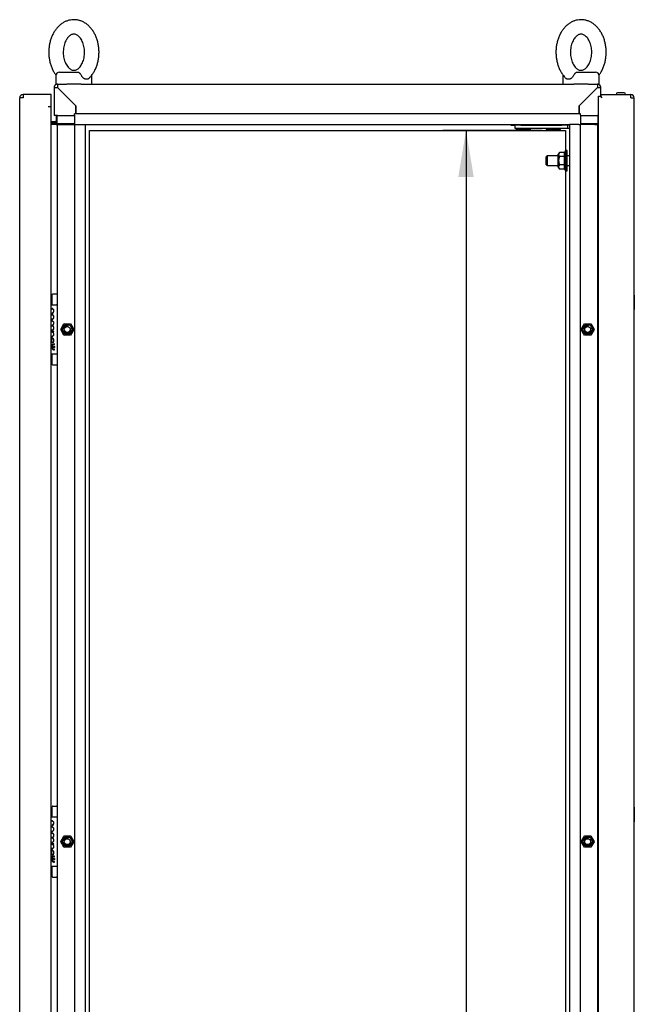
# Model space of a CAD drawing. Extents: x -11 to 412, y 11 to 308.
# Tile 4 of 10: x 157 to 194, y 162 to 220. Entities that reach past the tile are written whole.
import ezdxf
from ezdxf.lldxf.tags import DXFTag

# ---------------------------------------------------------------- set-up
doc = ezdxf.new("R2010")
doc.units = 0
doc.layers.get('0').update_dxf_attribs({"linetype": 'CONTINUOUS'})
for name, color, linetype in [('_TRANSLATION', 7, 'CONTINUOUS'), ('AE00100_03', 7, 'CONTINUOUS'), ('AE00198_03', 7, 'CONTINUOUS'), ('AE00217_25', 7, 'CONTINUOUS'), ('AE00219_00', 7, 'CONTINUOUS'), ('AE00219_03', 7, 'CONTINUOUS'), ('AE00224_00', 7, 'CONTINUOUS'), ('AE00368_00', 7, 'CONTINUOUS'), ('AE00500_10', 7, 'CONTINUOUS'), ('AE00715_01', 7, 'CONTINUOUS'), ('DV2__TRANSLATION', 7, 'CONTINUOUS'), ('F0000001_24', 7, 'CONTINUOUS'), ('F0000002_97', 7, 'CONTINUOUS'), ('F0000002_98', 7, 'CONTINUOUS'), ('M0000000_06', 7, 'CONTINUOUS'), ('M0000000_29', 7, 'CONTINUOUS'), ('M0000000_44', 7, 'CONTINUOUS'), ('M0000000_59', 7, 'CONTINUOUS'), ('M0000001_25', 7, 'CONTINUOUS'), ('M0000001_26', 7, 'CONTINUOUS')]:
    doc.layers.add(name, color=color, linetype=linetype)
doc.styles.add('SEACAD_ARIAL', font='arial.ttf')
doc.styles.add('SEACAD_ARIALI', font='ariali.ttf')
tags = doc.linetypes.add('CENTER2', pattern=[28.575, 19.05, -3.175, 3.175, -3.175]).pattern_tags.tags
tags[10:11] = [DXFTag(74, 4), DXFTag(75, 0), DXFTag(340, '0'), DXFTag(46, 0.0), DXFTag(50, 0.0), DXFTag(44, 0.0), DXFTag(45, 0.0)]
tags[8:9] = [DXFTag(74, 4), DXFTag(75, 0), DXFTag(340, '0'), DXFTag(46, 0.0), DXFTag(50, 0.0), DXFTag(44, 0.0), DXFTag(45, 0.0)]
tags[6:7] = [DXFTag(74, 4), DXFTag(75, 0), DXFTag(340, '0'), DXFTag(46, 0.0), DXFTag(50, 0.0), DXFTag(44, 0.0), DXFTag(45, 0.0)]
tags[4:5] = [DXFTag(74, 4), DXFTag(75, 0), DXFTag(340, '0'), DXFTag(46, 0.0), DXFTag(50, 0.0), DXFTag(44, 0.0), DXFTag(45, 0.0)]
doc.dimstyles.new('ISO', dxfattribs={"dimtxt": 2.75, "dimasz": 2.75, "dimexe": 1.375, "dimexo": 1.375, "dimgap": 0.6875, "dimtad": 1, "dimdec": 1, "dimlfac": 14, "dimtxsty": 'SEACAD_ARIAL', "dimblk1": '_SE_FILLED', "dimblk2": '_SE_FILLED', "dimsah": 1, "dimcen": 1.375, "dimazin": 3, "dimtfac": 0.7, "dimtdec": 3, "dimtmove": 0, "dimatfit": 3})

# ---------------------------------------------------------------- blocks, each defined once
blk = doc.blocks.new('SE1')
at = {"layer": 'AE00100_03', "color": 7, "linetype": 'CONTINUOUS'}
blk.add_line((193.312, 215.852), (192.926, 215.852), dxfattribs=at)
for centre, start, end in [((192.926, 215.759), 90, 180), ((193.312, 215.759), 0, 90)]:
    blk.add_arc(centre, 0.0929, start, end, dxfattribs=at)
at = {"layer": 'AE00198_03', "color": 7, "linetype": 'CONTINUOUS'}
for p, q in [((159.354, 203.295), (159.354, 203.812)), ((159.404, 203.812), (159.354, 203.812)), ((159.354, 199.848), (159.354, 200.366)), ((159.354, 199.848), (159.404, 199.848)), ((159.354, 172.937), (159.354, 173.455)), ((159.404, 173.455), (159.354, 173.455)), ((159.354, 169.491), (159.354, 170.009)), ((159.354, 169.491), (159.404, 169.491))]:
    blk.add_line(p, q, dxfattribs=at)
for centre, start, end in [((159.738, 203.389), 132.17472, 135.14497), ((159.738, 200.272), 224.85503, 227.82528), ((159.738, 173.032), 132.17472, 135.14497), ((159.738, 169.915), 224.85503, 227.82528)]:
    blk.add_arc(centre, 0.571, start, end, dxfattribs=at)
at = {"layer": 'AE00217_25', "color": 7, "linetype": 'CONTINUOUS'}
for p, q in [((188.781, 212.116), (188.69, 212.068)), ((188.69, 211.593), (188.69, 212.068)), ((188.781, 211.545), (188.781, 212.116)), ((189.404, 212.116), (188.781, 212.116)), ((190.083, 212.116), (189.94, 212.116)), ((188.69, 211.593), (188.781, 211.545)), ((188.781, 211.545), (189.404, 211.545)), ((189.94, 211.545), (190.083, 211.545))]:
    blk.add_line(p, q, dxfattribs=at)
at = {"layer": 'AE00219_00', "color": 7, "linetype": 'CONTINUOUS'}
for p, q in [((186.943, 213.759), (186.904, 213.723)), ((186.904, 213.723), (187.762, 213.723)), ((186.904, 213.723), (186.904, 213.687)), ((186.904, 213.687), (187.762, 213.687)), ((187.119, 213.973), (187.119, 213.937)), ((187.547, 213.937), (187.547, 213.973)), ((187.762, 213.723), (187.723, 213.759)), ((187.762, 213.687), (187.762, 213.723)), ((188.728, 213.759), (188.69, 213.723)), ((188.69, 213.723), (189.547, 213.723)), ((188.69, 213.723), (188.69, 213.687)), ((188.69, 213.687), (189.547, 213.687)), ((188.904, 213.973), (188.904, 213.937)), ((189.333, 213.937), (189.333, 213.973)), ((189.547, 213.723), (189.509, 213.759)), ((189.547, 213.687), (189.547, 213.723))]:
    blk.add_line(p, q, dxfattribs=at)
at = {"layer": 'AE00219_03', "color": 7, "linetype": 'CONTINUOUS'}
for p, q in [((193.919, 203.866), (193.904, 203.866)), ((193.919, 203.866), (193.919, 203.009)), ((193.904, 203.009), (193.919, 203.009)), ((193.919, 173.509), (193.904, 173.509)), ((193.919, 173.509), (193.919, 172.652)), ((193.904, 172.652), (193.919, 172.652))]:
    blk.add_line(p, q, dxfattribs=at)
at = {"layer": 'AE00224_00', "color": 7, "linetype": 'CONTINUOUS'}
for p, q in [((189.833, 212.437), (189.762, 212.259)), ((189.833, 211.223), (189.833, 212.437)), ((189.94, 212.437), (189.833, 212.437)), ((189.94, 211.223), (189.94, 212.437)), ((189.479, 212.325), (189.404, 212.223)), ((189.404, 211.438), (189.404, 212.223)), ((189.762, 212.325), (189.479, 212.325)), ((189.762, 212.078), (189.479, 212.078)), ((189.762, 212.325), (189.762, 212.201)), ((189.762, 212.201), (189.762, 212.078)), ((189.762, 212.078), (189.762, 211.83)), ((189.762, 211.83), (189.762, 211.583)), ((189.404, 211.438), (189.479, 211.335)), ((189.762, 211.583), (189.479, 211.583)), ((189.762, 211.335), (189.479, 211.335)), ((189.762, 211.583), (189.762, 211.459)), ((189.762, 211.459), (189.762, 211.335)), ((189.762, 211.402), (189.833, 211.223)), ((189.833, 211.223), (189.94, 211.223))]:
    blk.add_line(p, q, dxfattribs=at)
for points, knots in [([(189.479, 212.325), (189.45, 212.285), (189.431, 212.244), (189.431, 212.191), (189.432, 212.181), (189.436, 212.16), (189.44, 212.149), (189.452, 212.118), (189.465, 212.098), (189.479, 212.078)], [0, 0, 0, 0, 0.5, 0.5, 0.625, 0.625, 0.75, 0.75, 1, 1, 1, 1]), ([(189.479, 212.078), (189.465, 212.038), (189.452, 211.997), (189.44, 211.935), (189.436, 211.914), (189.432, 211.872), (189.431, 211.851), (189.431, 211.788), (189.435, 211.746), (189.452, 211.663), (189.465, 211.622), (189.479, 211.583)], [0, 0, 0, 0, 0.25, 0.25, 0.375, 0.375, 0.5, 0.5, 0.75, 0.75, 1, 1, 1, 1]), ([(189.479, 211.583), (189.45, 211.543), (189.431, 211.502), (189.431, 211.449), (189.432, 211.438), (189.436, 211.417), (189.44, 211.407), (189.452, 211.376), (189.465, 211.355), (189.479, 211.335)], [0, 0, 0, 0, 0.5, 0.5, 0.625, 0.625, 0.75, 0.75, 1, 1, 1, 1])]:
    blk.add_open_spline(points, degree=3, knots=knots, dxfattribs=at)
at = {"layer": 'AE00368_00', "color": 7, "linetype": 'CONTINUOUS'}
for p, q in [((186.604, 213.973), (186.604, 213.937)), ((186.604, 213.937), (186.835, 213.937)), ((188.062, 213.937), (188.062, 213.973)), ((188.39, 213.973), (188.39, 213.937)), ((189.847, 213.937), (189.847, 213.973))]:
    blk.add_line(p, q, dxfattribs=at)
for centre, start, end in [((186.876, 213.987), 270, 343.39845), ((187.79, 213.987), 196.60155, 270), ((188.662, 213.987), 270, 343.39845), ((189.576, 213.987), 196.60155, 270)]:
    blk.add_arc(centre, 0.05, start, end, dxfattribs=at)
at = {"layer": 'AE00500_10', "color": 7, "linetype": 'CONTINUOUS'}
for p, q in [((191.762, 203.773), (191.797, 203.773)), ((191.797, 203.102), (191.762, 203.102)), ((159.911, 201.832), (160.102, 202.164)), ((159.988, 201.83), (160.143, 202.098)), ((160.105, 202.166), (160.489, 202.166)), ((160.143, 202.098), (160.452, 202.098)), ((160.452, 202.098), (160.607, 201.83)), ((160.492, 202.164), (160.684, 201.832)), ((190.768, 201.832), (190.96, 202.164)), ((190.845, 201.83), (191, 202.098)), ((190.963, 202.166), (191.346, 202.166)), ((191, 202.098), (191.309, 202.098)), ((191.309, 202.098), (191.464, 201.83)), ((191.349, 202.164), (191.541, 201.832)), ((160.102, 201.496), (159.911, 201.829)), ((160.143, 201.562), (159.988, 201.83)), ((160.489, 201.495), (160.105, 201.495)), ((160.452, 201.562), (160.143, 201.562)), ((160.607, 201.83), (160.452, 201.562)), ((160.684, 201.829), (160.492, 201.496)), ((190.96, 201.496), (190.768, 201.829)), ((191, 201.562), (190.845, 201.83)), ((191.346, 201.495), (190.963, 201.495)), ((191.309, 201.562), (191, 201.562)), ((191.464, 201.83), (191.309, 201.562)), ((191.541, 201.829), (191.349, 201.496)), ((191.762, 200.559), (191.797, 200.559)), ((191.797, 199.887), (191.762, 199.887)), ((191.762, 173.416), (191.797, 173.416)), ((191.797, 172.745), (191.762, 172.745)), ((159.911, 171.475), (160.102, 171.807)), ((159.988, 171.473), (160.143, 171.741)), ((160.105, 171.809), (160.489, 171.809)), ((160.143, 171.741), (160.452, 171.741)), ((160.452, 171.741), (160.607, 171.473)), ((160.492, 171.807), (160.684, 171.475)), ((190.768, 171.475), (190.96, 171.807)), ((190.845, 171.473), (191, 171.741)), ((190.963, 171.809), (191.346, 171.809)), ((191, 171.741), (191.309, 171.741)), ((191.309, 171.741), (191.464, 171.473)), ((191.349, 171.807), (191.541, 171.475)), ((160.102, 171.139), (159.911, 171.471)), ((160.143, 171.205), (159.988, 171.473)), ((160.489, 171.137), (160.105, 171.137)), ((160.452, 171.205), (160.143, 171.205)), ((160.607, 171.473), (160.452, 171.205)), ((160.684, 171.471), (160.492, 171.139)), ((190.96, 171.139), (190.768, 171.471)), ((191, 171.205), (190.845, 171.473)), ((191.346, 171.137), (190.963, 171.137)), ((191.309, 171.205), (191, 171.205)), ((191.464, 171.473), (191.309, 171.205)), ((191.541, 171.471), (191.349, 171.139)), ((191.762, 170.202), (191.797, 170.202)), ((191.797, 169.53), (191.762, 169.53))]:
    blk.add_line(p, q, dxfattribs=at)
for centre in [(160.297, 201.83), (191.154, 201.83), (160.297, 171.473), (191.154, 171.473)]:
    blk.add_circle(centre, 0.176, dxfattribs=at)
for centre, radius, start, end in [((160.297, 201.83), 0.214, 75, 15), ((160.105, 202.162), 0.00357, 90, 150), ((160.489, 202.162), 0.00357, 30, 90), ((191.154, 201.83), 0.214, 75, 15), ((190.963, 202.162), 0.00357, 90, 150), ((191.346, 202.162), 0.00357, 30, 90), ((159.914, 201.83), 0.00357, 150, 210), ((160.105, 201.498), 0.00357, 210, 270), ((160.489, 201.498), 0.00357, 270, 330), ((160.681, 201.83), 0.00357, 330, 30), ((190.771, 201.83), 0.00357, 150, 210), ((190.963, 201.498), 0.00357, 210, 270), ((191.346, 201.498), 0.00357, 270, 330), ((191.538, 201.83), 0.00357, 330, 30), ((160.297, 171.473), 0.214, 75, 15), ((160.105, 171.805), 0.00357, 90, 150), ((160.489, 171.805), 0.00357, 30, 90), ((191.154, 171.473), 0.214, 75, 15), ((190.963, 171.805), 0.00357, 90, 150), ((191.346, 171.805), 0.00357, 30, 90), ((159.914, 171.473), 0.00357, 150, 210), ((160.105, 171.141), 0.00357, 210, 270), ((160.489, 171.141), 0.00357, 270, 330), ((160.681, 171.473), 0.00357, 330, 30), ((190.771, 171.473), 0.00357, 150, 210), ((190.963, 171.141), 0.00357, 210, 270), ((191.346, 171.141), 0.00357, 270, 330), ((191.538, 171.473), 0.00357, 330, 30)]:
    blk.add_arc(centre, radius, start, end, dxfattribs=at)
at = {"layer": 'AE00715_01', "color": 7, "linetype": 'CONTINUOUS'}
for p, q in [((159.833, 217.08), (160.926, 217.08)), ((190.526, 217.08), (191.619, 217.08)), ((159.619, 216.866), (159.619, 216.366)), ((161.762, 216.366), (161.762, 216.866)), ((189.69, 216.866), (189.69, 216.366)), ((191.833, 216.366), (191.833, 216.866)), ((159.712, 216.366), (159.619, 216.366)), ((161.119, 216.366), (160.262, 216.366)), ((191.19, 216.366), (190.333, 216.366)), ((191.833, 216.366), (191.74, 216.366))]:
    blk.add_line(p, q, dxfattribs=at)
for centre, start, end in [((159.833, 216.866), 90, 180), ((191.619, 216.866), 0, 90), ((161.547, 216.866), 0, 10.52084), ((189.904, 216.866), 169.43727, 180)]:
    blk.add_arc(centre, 0.214, start, end, dxfattribs=at)
for points, knots in [([(160.69, 220.187), (160.646, 220.186), (160.553, 220.183), (160.391, 220.154), (160.22, 220.096), (160.054, 220.011), (159.898, 219.903), (159.753, 219.77), (159.621, 219.616), (159.504, 219.441), (159.404, 219.248), (159.322, 219.041), (159.261, 218.822), (159.219, 218.594), (159.199, 218.362), (159.201, 218.129), (159.223, 217.896), (159.267, 217.669), (159.332, 217.449), (159.417, 217.24), (159.516, 217.057), (159.59, 216.95), (159.625, 216.903)], [0, 0, 0, 0, 0.0298161, 0.0750294, 0.1202531, 0.165812, 0.211972, 0.2588841, 0.3065619, 0.354895, 0.4037001, 0.4527876, 0.5020055, 0.5512569, 0.6005257, 0.6498292, 0.6992021, 0.748673, 0.798279, 0.8480386, 0.8979321, 0.9385814, 0.9385814, 0.9385814, 0.9385814]), ([(161.58, 216.711), (161.604, 216.733), (161.671, 216.794), (161.778, 216.929), (161.892, 217.104), (161.99, 217.3), (162.068, 217.509), (162.127, 217.73), (162.165, 217.958), (162.182, 218.191), (162.178, 218.424), (162.152, 218.656), (162.105, 218.883), (162.037, 219.101), (161.948, 219.308), (161.84, 219.5), (161.713, 219.675), (161.57, 219.828), (161.412, 219.956), (161.242, 220.059), (161.064, 220.132), (160.887, 220.176), (160.757, 220.187), (160.697, 220.187), (160.69, 220.187)], [0, 0, 0, 0, 0.021224, 0.069015, 0.117438, 0.166302, 0.215424, 0.264655, 0.313915, 0.363193, 0.41251, 0.461901, 0.511396, 0.56103, 0.610818, 0.660729, 0.710628, 0.760314, 0.80952, 0.857982, 0.905532, 0.952162, 0.995149, 1, 1, 1, 1]), ([(190.762, 220.187), (190.718, 220.186), (190.625, 220.183), (190.463, 220.154), (190.291, 220.096), (190.125, 220.011), (189.969, 219.903), (189.824, 219.77), (189.692, 219.616), (189.575, 219.441), (189.475, 219.248), (189.394, 219.041), (189.332, 218.822), (189.291, 218.594), (189.271, 218.362), (189.272, 218.129), (189.295, 217.896), (189.339, 217.669), (189.403, 217.449), (189.489, 217.24), (189.594, 217.045), (189.718, 216.871), (189.815, 216.755), (189.868, 216.711), (189.871, 216.708)], [0, 0, 0, 0, 0.029812, 0.075019, 0.120236, 0.165788, 0.211942, 0.258847, 0.306518, 0.354844, 0.403642, 0.452723, 0.501933, 0.551178, 0.600439, 0.649736, 0.699102, 0.748566, 0.798164, 0.847917, 0.897803, 0.947702, 0.997422, 1, 1, 1, 1]), ([(191.827, 216.903), (191.833, 216.912), (191.881, 216.977), (191.964, 217.104), (192.061, 217.3), (192.14, 217.509), (192.198, 217.73), (192.237, 217.958), (192.253, 218.191), (192.249, 218.424), (192.223, 218.656), (192.176, 218.883), (192.108, 219.101), (192.02, 219.308), (191.912, 219.5), (191.785, 219.675), (191.641, 219.828), (191.483, 219.956), (191.313, 220.059), (191.135, 220.132), (190.958, 220.176), (190.829, 220.187), (190.769, 220.187), (190.762, 220.187)], [0.0616899, 0.0616899, 0.0616899, 0.0616899, 0.0691647, 0.1175792, 0.1664362, 0.2155498, 0.2647733, 0.3140252, 0.3632953, 0.4126046, 0.4619874, 0.5114743, 0.5611007, 0.6108807, 0.6607836, 0.7106746, 0.7603522, 0.8095503, 0.858005, 0.9055472, 0.9521693, 0.9951498, 1, 1, 1, 1]), ([(160.69, 219.33), (160.702, 219.33), (160.737, 219.329), (160.8, 219.315), (160.88, 219.278), (160.961, 219.22), (161.043, 219.139), (161.121, 219.032), (161.189, 218.906), (161.246, 218.764), (161.288, 218.608), (161.315, 218.442), (161.325, 218.271), (161.318, 218.1), (161.293, 217.933), (161.253, 217.775), (161.198, 217.631), (161.132, 217.504), (161.058, 217.398), (160.978, 217.313), (160.898, 217.251), (160.819, 217.21), (160.74, 217.188), (160.663, 217.185), (160.585, 217.201), (160.505, 217.237), (160.423, 217.294), (160.341, 217.375), (160.263, 217.48), (160.194, 217.605), (160.137, 217.747), (160.093, 217.903), (160.066, 218.068), (160.055, 218.239), (160.062, 218.41), (160.086, 218.577), (160.125, 218.736), (160.179, 218.88), (160.245, 219.008), (160.319, 219.116), (160.398, 219.201), (160.479, 219.265), (160.558, 219.306), (160.629, 219.327), (160.669, 219.329), (160.69, 219.33)], [0, 0, 0, 0, 0.011208, 0.038243, 0.062345, 0.085024, 0.109156, 0.132544, 0.155672, 0.178763, 0.201893, 0.225095, 0.248353, 0.271628, 0.294862, 0.318, 0.341007, 0.363877, 0.386658, 0.40946, 0.432501, 0.456238, 0.481495, 0.509651, 0.536938, 0.561143, 0.583874, 0.608062, 0.631473, 0.654606, 0.677697, 0.700824, 0.724022, 0.747278, 0.770554, 0.793792, 0.816935, 0.839948, 0.862824, 0.885607, 0.908405, 0.931427, 0.955118, 0.980279, 1, 1, 1, 1]), ([(190.762, 219.33), (190.773, 219.33), (190.808, 219.329), (190.872, 219.315), (190.951, 219.278), (191.033, 219.22), (191.114, 219.139), (191.192, 219.032), (191.26, 218.906), (191.317, 218.764), (191.36, 218.608), (191.387, 218.442), (191.396, 218.271), (191.389, 218.1), (191.365, 217.933), (191.324, 217.775), (191.27, 217.631), (191.203, 217.504), (191.129, 217.398), (191.05, 217.313), (190.969, 217.251), (190.89, 217.21), (190.812, 217.188), (190.735, 217.185), (190.656, 217.201), (190.576, 217.237), (190.495, 217.294), (190.413, 217.375), (190.334, 217.48), (190.265, 217.605), (190.208, 217.747), (190.165, 217.903), (190.137, 218.068), (190.127, 218.239), (190.133, 218.41), (190.157, 218.577), (190.197, 218.736), (190.251, 218.88), (190.316, 219.008), (190.39, 219.116), (190.469, 219.201), (190.55, 219.265), (190.629, 219.306), (190.7, 219.327), (190.741, 219.329), (190.762, 219.33)], [0, 0, 0, 0, 0.011208, 0.038243, 0.062345, 0.085024, 0.109156, 0.132544, 0.155672, 0.178763, 0.201893, 0.225095, 0.248353, 0.271628, 0.294862, 0.318, 0.341007, 0.363877, 0.386658, 0.40946, 0.432501, 0.456238, 0.481495, 0.509651, 0.536938, 0.561143, 0.583874, 0.608062, 0.631473, 0.654606, 0.677697, 0.700824, 0.724022, 0.747278, 0.770554, 0.793792, 0.816935, 0.839948, 0.862824, 0.885607, 0.908405, 0.931427, 0.955118, 0.980279, 1, 1, 1, 1]), ([(160.926, 217.08), (160.935, 217.08), (160.945, 217.079), (160.963, 217.073), (160.973, 217.069), (160.991, 217.057), (161, 217.05), (161.019, 217.034), (161.028, 217.024), (161.047, 217.004), (161.056, 216.993), (161.075, 216.97), (161.084, 216.957), (161.11, 216.92), (161.126, 216.893), (161.141, 216.866)], [0, 0, 0, 0, 0.125, 0.125, 0.25, 0.25, 0.375, 0.375, 0.5, 0.5, 0.625, 0.625, 0.75, 0.75, 1, 1, 1, 1]), ([(190.311, 216.866), (190.325, 216.893), (190.342, 216.919), (190.368, 216.957), (190.377, 216.97), (190.395, 216.993), (190.404, 217.004), (190.423, 217.024), (190.432, 217.034), (190.451, 217.05), (190.46, 217.057), (190.479, 217.069), (190.488, 217.073), (190.507, 217.079), (190.516, 217.08), (190.526, 217.08)], [0, 0, 0, 0, 0.25, 0.25, 0.375, 0.375, 0.5, 0.5, 0.625, 0.625, 0.75, 0.75, 0.875, 0.875, 1, 1, 1, 1]), ([(161.582, 216.708), (161.574, 216.7), (161.565, 216.693), (161.545, 216.68), (161.534, 216.674), (161.511, 216.665), (161.499, 216.661), (161.474, 216.656), (161.461, 216.655), (161.435, 216.655), (161.421, 216.656), (161.393, 216.661), (161.379, 216.665), (161.351, 216.674), (161.336, 216.68), (161.308, 216.693), (161.294, 216.701), (161.252, 216.729), (161.226, 216.751), (161.191, 216.79), (161.179, 216.805), (161.159, 216.834), (161.149, 216.85), (161.141, 216.866)], [0.2562462, 0.2562462, 0.2562462, 0.2562462, 0.3125, 0.3125, 0.375, 0.375, 0.4375, 0.4375, 0.5, 0.5, 0.5625, 0.5625, 0.625, 0.625, 0.6875, 0.6875, 0.75, 0.75, 0.875, 0.875, 0.9375, 0.9375, 1, 1, 1, 1]), ([(190.311, 216.866), (190.294, 216.834), (190.273, 216.804), (190.225, 216.751), (190.199, 216.729), (190.158, 216.702), (190.144, 216.693), (190.116, 216.68), (190.101, 216.674), (190.073, 216.665), (190.059, 216.661), (190.031, 216.656), (190.017, 216.655), (189.991, 216.655), (189.978, 216.656), (189.953, 216.661), (189.941, 216.665), (189.918, 216.674), (189.907, 216.68), (189.887, 216.693), (189.878, 216.7), (189.87, 216.708)], [0, 0, 0, 0, 0.125, 0.125, 0.25, 0.25, 0.3125, 0.3125, 0.375, 0.375, 0.4375, 0.4375, 0.5, 0.5, 0.5625, 0.5625, 0.625, 0.625, 0.6875, 0.6875, 0.7433418, 0.7433418, 0.7433418, 0.7433418])]:
    blk.add_open_spline(points, degree=3, knots=knots, dxfattribs=at)
at = {"layer": 'DV2__TRANSLATION', "color": 7, "linetype": 'CENTER2'}
for p, q in [((161.619, 213.616), (189.833, 213.616)), ((161.619, 90.045), (161.619, 213.616)), ((189.833, 213.616), (189.833, 90.045))]:
    blk.add_line(p, q, dxfattribs=at)
at = {"layer": 'F0000001_24', "color": 7, "linetype": 'CONTINUOUS'}
for p, q in [((159.404, 203.887), (159.404, 203.902)), ((159.404, 203.303), (159.404, 203.887)), ((159.44, 203.937), (159.654, 203.937)), ((159.69, 203.902), (159.69, 203.887)), ((159.69, 203.887), (159.69, 203.303)), ((159.333, 203.295), (159.654, 203.295)), ((159.404, 203.295), (159.404, 203.303)), ((159.69, 203.303), (159.69, 203.259)), ((159.69, 203.259), (159.69, 200.402)), ((159.409, 202.804), (159.407, 202.804)), ((159.407, 202.804), (159.407, 202.783)), ((159.407, 202.783), (159.41, 202.784)), ((159.355, 202.356), (159.333, 202.356)), ((159.333, 202.337), (159.355, 202.337)), ((159.353, 202.07), (159.333, 202.07)), ((159.333, 202.051), (159.353, 202.051)), ((159.356, 201.784), (159.333, 201.784)), ((159.333, 201.765), (159.355, 201.765)), ((159.508, 201.702), (159.333, 201.702)), ((159.333, 201.681), (159.377, 201.681)), ((159.435, 201.681), (159.508, 201.681)), ((159.508, 201.681), (159.508, 201.702)), ((159.352, 201.315), (159.352, 201.031)), ((159.352, 201.031), (159.353, 201.03)), ((159.353, 201.03), (159.369, 201.03)), ((159.373, 201.05), (159.373, 201.314)), ((159.547, 200.938), (159.547, 200.977)), ((159.654, 200.366), (159.333, 200.366)), ((159.404, 200.357), (159.404, 200.366)), ((159.404, 199.774), (159.404, 200.357)), ((159.547, 200.617), (159.547, 200.656)), ((159.69, 200.402), (159.69, 200.357)), ((159.69, 200.357), (159.69, 199.774)), ((159.404, 199.759), (159.404, 199.774)), ((159.44, 199.723), (159.654, 199.723)), ((159.69, 199.774), (159.69, 199.759)), ((159.404, 173.53), (159.404, 173.545)), ((159.404, 172.946), (159.404, 173.53)), ((159.44, 173.58), (159.654, 173.58)), ((159.69, 173.545), (159.69, 173.53)), ((159.69, 173.53), (159.69, 172.946)), ((159.333, 172.937), (159.654, 172.937)), ((159.404, 172.937), (159.404, 172.946)), ((159.69, 172.946), (159.69, 172.902)), ((159.69, 172.902), (159.69, 170.045)), ((159.409, 172.447), (159.407, 172.447)), ((159.407, 172.447), (159.407, 172.426)), ((159.407, 172.426), (159.41, 172.427)), ((159.355, 171.999), (159.333, 171.999)), ((159.333, 171.98), (159.355, 171.98)), ((159.353, 171.713), (159.333, 171.713)), ((159.333, 171.694), (159.353, 171.694)), ((159.356, 171.427), (159.333, 171.427)), ((159.333, 171.408), (159.355, 171.408)), ((159.508, 171.345), (159.333, 171.345)), ((159.333, 171.324), (159.377, 171.324)), ((159.435, 171.324), (159.508, 171.324)), ((159.508, 171.324), (159.508, 171.345)), ((159.352, 170.958), (159.352, 170.674)), ((159.352, 170.674), (159.353, 170.673)), ((159.353, 170.673), (159.369, 170.673)), ((159.373, 170.693), (159.373, 170.957)), ((159.547, 170.581), (159.547, 170.62)), ((159.654, 170.009), (159.333, 170.009)), ((159.404, 170), (159.404, 170.009)), ((159.404, 169.417), (159.404, 170)), ((159.547, 170.26), (159.547, 170.299)), ((159.69, 170.045), (159.69, 170)), ((159.69, 170), (159.69, 169.417)), ((159.404, 169.402), (159.404, 169.417)), ((159.44, 169.366), (159.654, 169.366)), ((159.69, 169.417), (159.69, 169.402))]:
    blk.add_line(p, q, dxfattribs=at)
for centre in [(159.501, 200.797), (159.501, 170.44)]:
    blk.add_circle(centre, 0.044, dxfattribs=at)
for centre, radius, start, end in [((159.44, 203.902), 0.0357, 90, 180), ((159.654, 203.902), 0.0357, 0, 90), ((159.654, 203.259), 0.0357, 0, 90), ((159.518, 200.81), 0.163, 131.35343, 155.40846), ((159.222, 200.784), 0.163, 313.1112, 335.40846), ((159.654, 200.402), 0.0357, 270, 0), ((159.44, 199.759), 0.0357, 180, 270), ((159.654, 199.759), 0.0357, 270, 0), ((159.44, 173.545), 0.0357, 90, 180), ((159.654, 173.545), 0.0357, 0, 90), ((159.654, 172.902), 0.0357, 0, 90), ((159.518, 170.453), 0.163, 131.35343, 155.40846), ((159.222, 170.427), 0.163, 313.1112, 335.40846), ((159.654, 170.045), 0.0357, 270, 0), ((159.44, 169.402), 0.0357, 180, 270), ((159.654, 169.402), 0.0357, 270, 0)]:
    blk.add_arc(centre, radius, start, end, dxfattribs=at)
for points, knots in [([(159.41, 202.784), (159.481, 202.809), (159.507, 202.877), (159.507, 202.928), (159.507, 203.004), (159.455, 203.081), (159.355, 203.081), (159.347, 203.081), (159.34, 203.08), (159.333, 203.079)], [0, 0, 0, 0, 0.2499787, 0.2499787, 0.2499787, 0.4999858, 0.4999858, 0.4999858, 0.518742, 0.518742, 0.518742, 0.518742]), ([(159.507, 202.567), (159.507, 202.643), (159.455, 202.72), (159.355, 202.72), (159.347, 202.72), (159.34, 202.719), (159.333, 202.718)], [0, 0, 0, 0, 0.3333333, 0.3333333, 0.3333333, 0.3583413, 0.3583413, 0.3583413, 0.3583413]), ([(159.333, 202.699), (159.34, 202.7), (159.347, 202.701), (159.355, 202.701), (159.446, 202.701), (159.487, 202.631), (159.487, 202.567), (159.487, 202.503), (159.446, 202.434), (159.355, 202.434)], [0.4783249, 0.4783249, 0.4783249, 0.4783249, 0.5, 0.5, 0.5, 0.75, 0.75, 0.75, 1, 1, 1, 1]), ([(159.333, 202.416), (159.34, 202.415), (159.347, 202.415), (159.355, 202.415), (159.459, 202.415), (159.507, 202.494), (159.507, 202.567)], [0.4183676, 0.4183676, 0.4183676, 0.4183676, 0.5, 0.5, 0.5, 1, 1, 1, 1]), ([(159.344, 203.061), (159.347, 203.061), (159.351, 203.061), (159.355, 203.061), (159.446, 203.061), (159.487, 202.992), (159.487, 202.928)], [0.6507899, 0.6507899, 0.6507899, 0.6507899, 0.6652315, 0.6652315, 0.6652315, 1, 1, 1, 1]), ([(159.355, 202.337), (159.446, 202.337), (159.487, 202.267), (159.487, 202.203), (159.487, 202.139), (159.446, 202.069), (159.353, 202.07)], [0, 0, 0, 0, 0.333291, 0.333291, 0.333291, 1, 1, 1, 1]), ([(159.353, 202.051), (159.445, 202.051), (159.487, 201.981), (159.486, 201.917), (159.485, 201.853), (159.444, 201.785), (159.356, 201.784)], [0, 0, 0, 0, 0.670744, 0.670744, 0.670744, 1, 1, 1, 1]), ([(159.412, 202.06), (159.482, 202.085), (159.507, 202.152), (159.507, 202.203), (159.507, 202.279), (159.455, 202.356), (159.355, 202.356)], [0, 0, 0, 0, 0.500028, 0.500028, 0.500028, 1, 1, 1, 1]), ([(159.333, 201.398), (159.34, 201.397), (159.347, 201.397), (159.355, 201.397), (159.459, 201.397), (159.507, 201.475), (159.507, 201.549)], [0.4183715, 0.4183715, 0.4183715, 0.4183715, 0.5, 0.5, 0.5, 1, 1, 1, 1]), ([(159.507, 201.181), (159.507, 201.258), (159.455, 201.334), (159.355, 201.334), (159.347, 201.334), (159.34, 201.334), (159.333, 201.333)], [0, 0, 0, 0, 0.3336663, 0.3336663, 0.3336663, 0.3587055, 0.3587055, 0.3587055, 0.3587055]), ([(159.377, 201.681), (159.453, 201.671), (159.487, 201.607), (159.487, 201.549), (159.487, 201.485), (159.446, 201.416), (159.355, 201.416)], [0, 0, 0, 0, 0.5, 0.5, 0.5, 1, 1, 1, 1]), ([(159.373, 201.314), (159.452, 201.306), (159.487, 201.242), (159.487, 201.181), (159.487, 201.122), (159.452, 201.058), (159.373, 201.05)], [0, 0, 0, 0, 0.5, 0.5, 0.5, 1, 1, 1, 1]), ([(159.547, 200.656), (159.543, 200.656), (159.539, 200.656), (159.535, 200.656), (159.466, 200.656), (159.392, 200.7), (159.392, 200.797), (159.392, 200.841), (159.408, 200.878), (159.436, 200.903), (159.462, 200.926), (159.497, 200.939), (159.535, 200.939), (159.539, 200.939), (159.543, 200.939), (159.547, 200.938)], [0, 0, 0, 0, 0.2, 0.2, 0.2, 0.4, 0.4, 0.4, 0.6, 0.6, 0.6, 0.8, 0.8, 0.8, 1, 1, 1, 1]), ([(159.547, 200.977), (159.543, 200.977), (159.539, 200.978), (159.535, 200.978), (159.488, 200.978), (159.444, 200.962), (159.411, 200.933)], [0, 0, 0, 0, 0.5, 0.5, 0.5, 1, 1, 1, 1]), ([(159.37, 200.716), (159.4, 200.648), (159.469, 200.617), (159.535, 200.617), (159.539, 200.617), (159.543, 200.617), (159.547, 200.617)], [0, 0, 0, 0, 0.5, 0.5, 0.5, 1, 1, 1, 1]), ([(159.41, 172.427), (159.481, 172.452), (159.507, 172.52), (159.507, 172.571), (159.507, 172.647), (159.455, 172.723), (159.355, 172.723), (159.347, 172.723), (159.34, 172.723), (159.333, 172.722)], [0, 0, 0, 0, 0.2499787, 0.2499787, 0.2499787, 0.4999858, 0.4999858, 0.4999858, 0.518742, 0.518742, 0.518742, 0.518742]), ([(159.507, 172.21), (159.507, 172.286), (159.455, 172.363), (159.355, 172.363), (159.347, 172.363), (159.34, 172.362), (159.333, 172.361)], [0, 0, 0, 0, 0.3333333, 0.3333333, 0.3333333, 0.3583413, 0.3583413, 0.3583413, 0.3583413]), ([(159.333, 172.342), (159.34, 172.343), (159.347, 172.344), (159.355, 172.344), (159.446, 172.344), (159.487, 172.274), (159.487, 172.21), (159.487, 172.146), (159.446, 172.077), (159.355, 172.077)], [0.4783249, 0.4783249, 0.4783249, 0.4783249, 0.5, 0.5, 0.5, 0.75, 0.75, 0.75, 1, 1, 1, 1]), ([(159.333, 172.059), (159.34, 172.058), (159.347, 172.058), (159.355, 172.058), (159.459, 172.058), (159.507, 172.137), (159.507, 172.21)], [0.4183676, 0.4183676, 0.4183676, 0.4183676, 0.5, 0.5, 0.5, 1, 1, 1, 1]), ([(159.344, 172.704), (159.347, 172.704), (159.351, 172.704), (159.355, 172.704), (159.446, 172.704), (159.487, 172.635), (159.487, 172.571)], [0.6507899, 0.6507899, 0.6507899, 0.6507899, 0.6652315, 0.6652315, 0.6652315, 1, 1, 1, 1]), ([(159.355, 171.98), (159.446, 171.98), (159.487, 171.91), (159.487, 171.846), (159.487, 171.781), (159.446, 171.712), (159.353, 171.713)], [0, 0, 0, 0, 0.333291, 0.333291, 0.333291, 1, 1, 1, 1]), ([(159.353, 171.694), (159.445, 171.694), (159.487, 171.624), (159.486, 171.559), (159.485, 171.496), (159.444, 171.428), (159.356, 171.427)], [0, 0, 0, 0, 0.670744, 0.670744, 0.670744, 1, 1, 1, 1]), ([(159.412, 171.703), (159.482, 171.728), (159.507, 171.795), (159.507, 171.846), (159.507, 171.922), (159.455, 171.999), (159.355, 171.999)], [0, 0, 0, 0, 0.500028, 0.500028, 0.500028, 1, 1, 1, 1]), ([(159.333, 171.041), (159.34, 171.04), (159.347, 171.04), (159.355, 171.04), (159.459, 171.04), (159.507, 171.118), (159.507, 171.191)], [0.4183715, 0.4183715, 0.4183715, 0.4183715, 0.5, 0.5, 0.5, 1, 1, 1, 1]), ([(159.507, 170.824), (159.507, 170.9), (159.455, 170.977), (159.355, 170.977), (159.347, 170.977), (159.34, 170.977), (159.333, 170.976)], [0, 0, 0, 0, 0.3336663, 0.3336663, 0.3336663, 0.3587055, 0.3587055, 0.3587055, 0.3587055]), ([(159.377, 171.324), (159.453, 171.314), (159.487, 171.25), (159.487, 171.191), (159.487, 171.127), (159.446, 171.059), (159.355, 171.059)], [0, 0, 0, 0, 0.5, 0.5, 0.5, 1, 1, 1, 1]), ([(159.373, 170.957), (159.452, 170.949), (159.487, 170.885), (159.487, 170.824), (159.487, 170.765), (159.452, 170.701), (159.373, 170.693)], [0, 0, 0, 0, 0.5, 0.5, 0.5, 1, 1, 1, 1]), ([(159.547, 170.299), (159.543, 170.299), (159.539, 170.299), (159.535, 170.299), (159.466, 170.299), (159.392, 170.343), (159.392, 170.44), (159.392, 170.484), (159.408, 170.521), (159.436, 170.546), (159.462, 170.569), (159.497, 170.582), (159.535, 170.582), (159.539, 170.582), (159.543, 170.581), (159.547, 170.581)], [0, 0, 0, 0, 0.2, 0.2, 0.2, 0.4, 0.4, 0.4, 0.6, 0.6, 0.6, 0.8, 0.8, 0.8, 1, 1, 1, 1]), ([(159.547, 170.62), (159.543, 170.62), (159.539, 170.62), (159.535, 170.62), (159.488, 170.62), (159.444, 170.604), (159.411, 170.575)], [0, 0, 0, 0, 0.5, 0.5, 0.5, 1, 1, 1, 1]), ([(159.37, 170.359), (159.4, 170.291), (159.469, 170.26), (159.535, 170.26), (159.539, 170.26), (159.543, 170.26), (159.547, 170.26)], [0, 0, 0, 0, 0.5, 0.5, 0.5, 1, 1, 1, 1])]:
    blk.add_open_spline(points, degree=3, knots=knots, dxfattribs=at)
for points in [[(159.487, 202.928), (159.487, 202.885), (159.467, 202.827), (159.409, 202.804)], [(159.355, 202.434), (159.347, 202.434), (159.34, 202.435), (159.333, 202.436)], [(159.355, 201.765), (159.455, 201.765), (159.507, 201.842), (159.507, 201.918)], [(159.507, 201.918), (159.507, 201.969), (159.482, 202.036), (159.412, 202.06)], [(159.355, 201.416), (159.347, 201.416), (159.34, 201.416), (159.333, 201.417)], [(159.507, 201.549), (159.507, 201.605), (159.479, 201.655), (159.435, 201.681)], [(159.332, 201.314), (159.338, 201.315), (159.345, 201.315), (159.352, 201.315)], [(159.37, 200.878), (159.362, 200.896), (159.351, 200.911), (159.339, 200.924)], [(159.369, 201.03), (159.463, 201.037), (159.507, 201.112), (159.507, 201.181)], [(159.487, 172.571), (159.487, 172.528), (159.467, 172.47), (159.409, 172.447)], [(159.355, 172.077), (159.347, 172.077), (159.34, 172.077), (159.333, 172.078)], [(159.355, 171.408), (159.455, 171.408), (159.507, 171.485), (159.507, 171.561)], [(159.507, 171.561), (159.507, 171.612), (159.482, 171.679), (159.412, 171.703)], [(159.355, 171.059), (159.347, 171.059), (159.34, 171.059), (159.333, 171.06)], [(159.507, 171.191), (159.507, 171.248), (159.479, 171.297), (159.435, 171.324)], [(159.332, 170.957), (159.338, 170.957), (159.345, 170.958), (159.352, 170.958)], [(159.37, 170.521), (159.362, 170.539), (159.351, 170.554), (159.339, 170.567)], [(159.369, 170.673), (159.463, 170.68), (159.507, 170.755), (159.507, 170.824)]]:
    blk.add_open_spline(points, degree=3, dxfattribs=at)
at = {"layer": 'F0000002_97', "color": 7, "linetype": 'CONTINUOUS'}
for p, q in [((191.797, 215.652), (191.904, 215.652)), ((191.797, 88.009), (191.797, 215.652)), ((191.904, 215.652), (191.997, 215.559)), ((191.94, 215.759), (191.94, 215.616)), ((191.94, 215.759), (193.703, 215.759)), ((191.94, 215.616), (191.997, 215.559)), ((193.704, 215.759), (193.703, 215.759)), ((193.704, 215.559), (193.904, 215.559)), ((193.904, 88.102), (193.904, 215.559))]:
    blk.add_line(p, q, dxfattribs=at)
for centre, radius, start, end in [((182.699, 215.58), 11.005, 359.8886, 0.9299), ((193.704, 215.559), 0.2, 0, 90)]:
    blk.add_arc(centre, radius, start, end, dxfattribs=at)
at = {"layer": 'F0000002_98', "color": 7, "linetype": 'CONTINUOUS'}
for p, q in [((157.476, 88.102), (157.476, 215.559)), ((157.676, 215.559), (157.476, 215.559)), ((157.676, 215.759), (157.677, 215.759)), ((159.333, 215.759), (157.677, 215.759)), ((159.333, 215.559), (159.333, 215.759)), ((159.333, 215.045), (159.333, 215.559)), ((159.169, 215.045), (159.169, 215.045)), ((159.169, 215.045), (159.333, 215.045)), ((159.172, 215.045), (159.169, 215.045)), ((159.172, 215.045), (159.333, 215.045)), ((159.333, 88.616), (159.333, 215.045))]:
    blk.add_line(p, q, dxfattribs=at)
for centre, radius, start, end in [((157.676, 215.559), 0.2, 90.00213, 179.99787), ((170.104, 215.57), 12.428, 179.12972, 180.05178)]:
    blk.add_arc(centre, radius, start, end, dxfattribs=at)
at = {"layer": 'M0000000_06', "color": 7, "linetype": 'CONTINUOUS'}
for p, q in [((159.637, 214.509), (159.637, 214.045)), ((159.69, 214.045), (159.69, 214.509)), ((191.762, 214.509), (191.762, 214.045)), ((159.637, 214.045), (159.637, 213.973)), ((159.637, 214.045), (159.869, 214.045)), ((159.637, 213.973), (159.869, 213.973)), ((159.869, 214.045), (160.726, 214.045)), ((159.869, 213.973), (160.726, 213.973)), ((190.726, 214.045), (191.583, 214.045)), ((191.583, 213.973), (190.726, 213.973)), ((191.583, 214.045), (191.797, 214.045)), ((191.583, 213.973), (191.797, 213.973))]:
    blk.add_line(p, q, dxfattribs=at)
at = {"layer": 'M0000000_29', "color": 7, "linetype": 'CONTINUOUS'}
for p, q in [((159.597, 213.973), (159.333, 213.973)), ((159.637, 213.973), (159.597, 213.973)), ((159.69, 213.973), (159.69, 203.902)), ((160.726, 213.973), (160.815, 213.973)), ((160.726, 213.973), (160.726, 89.687)), ((160.815, 213.973), (161.104, 213.973)), ((161.104, 213.973), (161.369, 213.973)), ((161.369, 89.687), (161.369, 213.973)), ((190.083, 213.973), (190.083, 89.687)), ((190.347, 213.973), (190.083, 213.973)), ((190.637, 213.973), (190.347, 213.973)), ((190.637, 213.973), (190.726, 213.973)), ((190.726, 89.687), (190.726, 213.973)), ((191.762, 89.687), (191.762, 213.973)), ((159.69, 199.759), (159.69, 173.545)), ((159.69, 169.402), (159.69, 134.259))]:
    blk.add_line(p, q, dxfattribs=at)
at = {"layer": 'M0000000_44', "color": 7, "linetype": 'CONTINUOUS'}
for p, q in [((160.726, 214.527), (160.726, 214.616)), ((190.726, 214.616), (160.726, 214.616)), ((160.726, 214.527), (160.726, 214.237)), ((160.726, 214.237), (160.726, 213.973)), ((190.726, 214.527), (190.726, 214.616)), ((190.726, 214.527), (190.726, 214.237)), ((190.726, 214.237), (190.726, 213.973)), ((161.369, 213.973), (190.083, 213.973))]:
    blk.add_line(p, q, dxfattribs=at)
at = {"layer": 'M0000000_59', "color": 7, "linetype": 'CONTINUOUS'}
for p, q in [((186.833, 213.937), (186.833, 213.759)), ((186.833, 213.759), (187.19, 213.759)), ((187.19, 213.937), (186.835, 213.937)), ((187.19, 213.937), (189.619, 213.937)), ((187.19, 213.759), (189.619, 213.759)), ((189.976, 213.937), (189.619, 213.937)), ((189.619, 213.759), (189.976, 213.759)), ((189.976, 213.759), (189.976, 213.937)), ((190.083, 213.937), (189.976, 213.937)), ((189.976, 213.759), (190.083, 213.759))]:
    blk.add_line(p, q, dxfattribs=at)
at = {"layer": 'M0000001_25', "color": 7, "linetype": 'CONTINUOUS'}
for p, q in [((159.333, 214.152), (159.547, 214.152)), ((159.547, 214.066), (159.333, 214.066)), ((159.333, 214.059), (159.547, 214.059)), ((159.547, 214.152), (159.547, 214.066)), ((159.547, 214.059), (159.637, 214.059)), ((159.547, 214.059), (159.547, 213.973))]:
    blk.add_line(p, q, dxfattribs=at)
for radius, end in [(0.143, 308.68219), (0.229, 292.99339)]:
    blk.add_arc((159.547, 214.295), radius, 270, end, dxfattribs=at)
at = {"layer": 'M0000001_26', "color": 7, "linetype": 'CONTINUOUS'}
for p, q in [((159.512, 216.166), (159.512, 214.509)), ((159.711, 216.166), (160.798, 215.08)), ((159.712, 216.165), (159.711, 216.166)), ((159.712, 216.366), (160.254, 216.366)), ((160.797, 215.079), (159.712, 216.165)), ((161.126, 216.366), (190.325, 216.366)), ((190.654, 215.08), (191.74, 216.166)), ((191.74, 216.165), (190.654, 215.079)), ((191.198, 216.366), (191.74, 216.366)), ((191.74, 216.165), (191.74, 216.166)), ((191.94, 215.616), (191.94, 216.166)), ((160.797, 214.616), (160.797, 215.079)), ((160.798, 215.08), (160.798, 214.616)), ((190.654, 214.616), (190.654, 215.08)), ((190.654, 215.079), (190.654, 214.616)), ((159.712, 214.509), (159.512, 214.509)), ((159.712, 214.509), (160.726, 214.509)), ((190.726, 214.509), (191.74, 214.509)), ((191.797, 214.509), (191.74, 214.509))]:
    blk.add_line(p, q, dxfattribs=at)
for centre, radius, start, end in [((159.653, 216.181), 0.141, 178.27928, 186.09237), ((159.694, 227.756), 11.591, 269.10323, 270.08508), ((191.74, 216.166), 0.2, 4.2591, 89.99999), ((191.751, 228.593), 12.428, 269.94822, 270.87028), ((191.694, 216.188), 0.246, 354.9689, 358.95468)]:
    blk.add_arc(centre, radius, start, end, dxfattribs=at)
for points, knots in [([(159.712, 216.366), (159.71, 216.366), (159.707, 216.366), (159.7, 216.366), (159.692, 216.365), (159.682, 216.364), (159.669, 216.362), (159.653, 216.358), (159.635, 216.351), (159.617, 216.343), (159.6, 216.333), (159.584, 216.321), (159.57, 216.308), (159.557, 216.293), (159.545, 216.277), (159.535, 216.26), (159.526, 216.243), (159.521, 216.227), (159.517, 216.215), (159.515, 216.205), (159.514, 216.195), (159.513, 216.188), (159.512, 216.183), (159.512, 216.182)], [0, 0, 0, 0, 0.0156294, 0.0312587, 0.0625152, 0.0937715, 0.1250279, 0.1875219, 0.2500159, 0.3125099, 0.3750038, 0.4374978, 0.4999918, 0.5624857, 0.6249797, 0.6874736, 0.7499676, 0.8124616, 0.843718, 0.8749744, 0.9062308, 0.9374872, 0.9478071, 0.9478071, 0.9478071, 0.9478071]), ([(159.712, 216.366), (159.711, 216.366), (159.711, 216.361), (159.711, 216.341), (159.711, 216.326), (159.711, 216.289), (159.711, 216.267), (159.711, 216.218), (159.711, 216.192), (159.711, 216.166)], [0, 0, 0, 0, 0.25, 0.25, 0.5, 0.5, 0.75, 0.75, 1, 1, 1, 1]), ([(191.74, 216.366), (191.74, 216.366), (191.74, 216.366), (191.74, 216.366), (191.74, 216.365), (191.74, 216.364), (191.74, 216.362), (191.74, 216.358), (191.74, 216.351), (191.74, 216.343), (191.74, 216.333), (191.74, 216.321), (191.74, 216.308), (191.74, 216.293), (191.74, 216.277), (191.74, 216.26), (191.74, 216.243), (191.74, 216.224), (191.74, 216.208), (191.74, 216.195), (191.74, 216.186), (191.74, 216.177), (191.74, 216.171), (191.74, 216.168), (191.74, 216.166)], [0, 0, 0, 0, 0.015632, 0.031264, 0.062522, 0.093779, 0.125036, 0.187528, 0.25002, 0.312514, 0.37501, 0.437506, 0.5, 0.562494, 0.62499, 0.687486, 0.74998, 0.812472, 0.874964, 0.906221, 0.937478, 0.968736, 0.984368, 1, 1, 1, 1])]:
    blk.add_open_spline(points, degree=3, knots=knots, dxfattribs=at)
blk = doc.blocks.new('DMBLK213')
at = {"layer": '_TRANSLATION', "linetype": 'CONTINUOUS'}
for points in [[(183.481, 210.866), (184.398, 210.866), (183.94, 213.616)], [(183.481, 92.795), (183.94, 90.045), (184.398, 92.795)]]:
    blk.add_hatch(color=7, dxfattribs=at).paths.add_polyline_path(points)
at = {"layer": '_TRANSLATION', "color": 7, "linetype": 'CONTINUOUS'}
for p, q in [((188.458, 213.616), (182.565, 213.616)), ((183.94, 213.616), (183.94, 90.045)), ((188.458, 90.045), (182.565, 90.045))]:
    blk.add_line(p, q, dxfattribs=at)
at = {"layer": '_TRANSLATION', "color": 7, "linetype": 'CONTINUOUS', "style": 'SEACAD_ARIALI'}
blk.add_text('1730', height=2.75, rotation=90, dxfattribs=at).set_placement((183.252, 147.553))
blk = doc.blocks.new('_SE_FILLED')
at = {"color": 0}
blk.add_line((0, 0), (-1, 0), dxfattribs=at)
blk.add_solid([(0, 0), (-1, -0.1665), (-1, 0.1665), (0, 0)], dxfattribs=at)

msp = doc.modelspace()

# ---------------------------------------------------------------- block references
at = {"layer": '_TRANSLATION'}
msp.add_blockref('SE1', (0, 0), dxfattribs=at)

# ---------------------------------------------------------------- dimensions: what is measured, and where the dimension line sits
at = {"layer": '_TRANSLATION', "color": 7, "linetype": 'CONTINUOUS'}
dim = msp.add_linear_dim(base=(183.9398, 213.616), p1=(189.833, 213.616), p2=(189.833, 90.0446), angle=270, text='\\A1;<>', dimstyle='ISO', dxfattribs=at)
dim.commit()
dim.dimension.update_dxf_attribs({"geometry": 'DMBLK213', "text_midpoint": (183.9398, 151.8303), "dimtype": 161})

doc.saveas('drawing.dxf')
